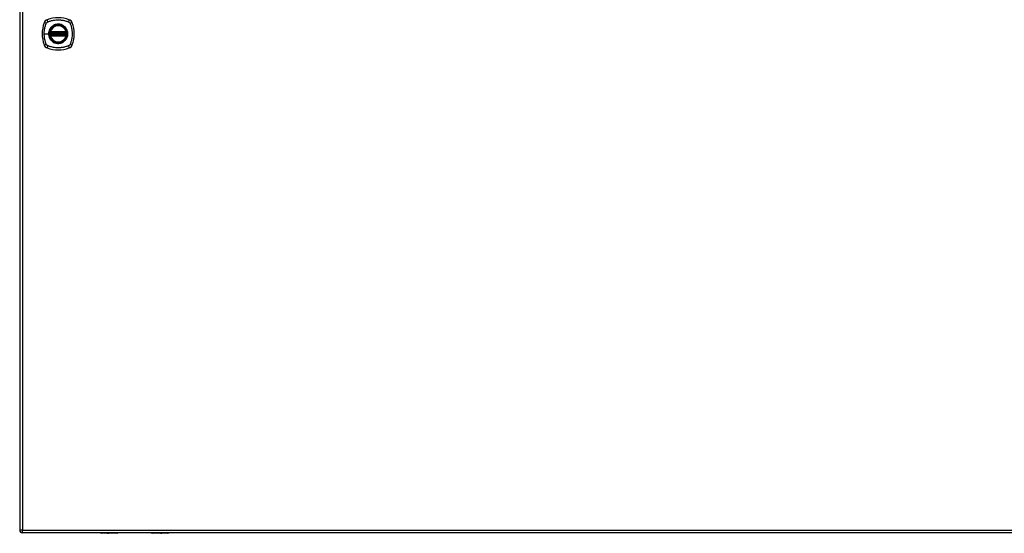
# Model space of a CAD drawing. Header units: inches. Extents: x 101 to 245, y 73 to 110.
# Tile 4 of 6: x 173 to 210, y 73 to 92. Entities that reach past the tile are written whole.
import ezdxf

# ---------------------------------------------------------------- set-up
doc = ezdxf.new("R2010")
doc.units = ezdxf.units.IN
doc.header["$MEASUREMENT"] = 0
doc.layers.add('Visible Edges(ANSI)', color=7, linetype='Continuous', lineweight=25)
doc.layers.add('Visible Tangent Edges(ANSI)', color=7, linetype='Continuous', lineweight=25)

msp = doc.modelspace()

# ---------------------------------------------------------------- linework, layer by layer
at = {"layer": 'Visible Edges(ANSI)'}
for p, q in [((173.327, 109.708), (173.327, 72.988)), ((174.454, 91.388), (175.048, 91.388)), ((175.048, 91.309), (174.454, 91.309)), ((174.458, 91.408), (175.044, 91.408)), ((175.044, 91.289), (174.458, 91.289)), ((245.031, 72.889), (173.426, 72.889)), ((176.931, 72.87), (176.347, 72.87)), ((176.947, 72.889), (176.947, 72.886)), ((178.207, 72.886), (178.207, 72.889)), ((178.807, 72.87), (178.223, 72.87))]:
    msp.add_line(p, q, dxfattribs=at)
for radius in [0.32, 0.315]:
    msp.add_circle((174.751, 91.348), radius, dxfattribs=at)
for centre, radius, start, end in [((174.396, 91.703), 0.177, 108.7722, 161.2278), ((174.751, 90.659), 1.28, 71.2278, 108.7722), ((175.106, 91.703), 0.177, 18.7722, 71.2278), ((175.44, 91.348), 1.28, 161.2278, 198.7722), ((174.751, 91.348), 0.313, 13.6344, 166.3656), ((174.062, 91.348), 1.28, 341.2278, 18.7722), ((174.751, 91.348), 0.313, 174.7499, 185.2501), ((174.751, 91.348), 0.313, 166.3656, 170.216), ((174.454, 91.4), 0.0118, 170.216, 270), ((174.454, 91.297), 0.0118, 90, 189.784), ((174.751, 91.348), 0.313, 189.784, 193.6344), ((174.458, 91.419), 0.0118, 166.3656, 270), ((174.458, 91.277), 0.0118, 90, 193.6344), ((174.751, 91.348), 0.313, 193.6344, 346.3656), ((175.044, 91.419), 0.0118, 270, 13.6344), ((175.044, 91.277), 0.0118, 346.3656, 90), ((175.048, 91.4), 0.0118, 270, 9.784), ((175.048, 91.297), 0.0118, 350.216, 90), ((174.751, 91.348), 0.313, 9.784, 13.6344), ((174.751, 91.348), 0.313, 346.3656, 350.216), ((174.751, 91.348), 0.313, 354.7499, 5.2501), ((174.396, 90.994), 0.177, 198.7722, 251.2278), ((174.751, 92.037), 1.28, 251.2278, 288.7722), ((175.106, 90.994), 0.177, 288.7722, 341.2278), ((173.426, 72.988), 0.099, 180, 270), ((176.347, 72.89), 0.0197, 180.5386, 270), ((176.931, 72.886), 0.0157, 270, 0), ((178.223, 72.886), 0.0157, 180, 270), ((178.807, 72.89), 0.0197, 270, 359.4614)]:
    msp.add_arc(centre, radius, start, end, dxfattribs=at)
for points, knots in [([(174.442, 91.402), (174.442, 91.402), (174.442, 91.401), (174.442, 91.401), (174.442, 91.4), (174.442, 91.396), (174.441, 91.393), (174.44, 91.386), (174.44, 91.382), (174.439, 91.377)], [0, 0, 0, 0, 0.01176876, 0.01176876, 0.03059878, 0.03059878, 0.0607268, 0.0607268, 0.09415008, 0.09415008, 0.09415008, 0.09415008]), ([(174.439, 91.32), (174.439, 91.318), (174.439, 91.316), (174.44, 91.312), (174.44, 91.31), (174.441, 91.304), (174.441, 91.301), (174.442, 91.296), (174.442, 91.295), (174.442, 91.295)], [0, 0, 0, 0, 0.01176793, 0.01176793, 0.03059662, 0.03059662, 0.06072253, 0.06072253, 0.09414345, 0.09414345, 0.09414345, 0.09414345]), ([(175.063, 91.377), (175.062, 91.382), (175.062, 91.386), (175.061, 91.393), (175.06, 91.396), (175.06, 91.4), (175.059, 91.401), (175.059, 91.401), (175.059, 91.402), (175.059, 91.402)], [0, 0, 0, 0, 0.03342328, 0.03342328, 0.06355131, 0.06355131, 0.08238132, 0.08238132, 0.09415008, 0.09415008, 0.09415008, 0.09415008]), ([(175.059, 91.295), (175.059, 91.295), (175.06, 91.296), (175.06, 91.301), (175.061, 91.304), (175.061, 91.31), (175.062, 91.312), (175.062, 91.316), (175.062, 91.318), (175.063, 91.32)], [0, 0, 0, 0, 0.03342093, 0.03342093, 0.06354683, 0.06354683, 0.08237552, 0.08237552, 0.09414345, 0.09414345, 0.09414345, 0.09414345])]:
    msp.add_open_spline(points, degree=3, knots=knots, dxfattribs=at)
at = {"layer": 'Visible Tangent Edges(ANSI)'}
for p, q in [((173.426, 109.708), (173.426, 72.988)), ((174.234, 91.348), (174.394, 91.348)), ((174.399, 91.348), (174.394, 91.348)), ((174.451, 91.376), (174.439, 91.377)), ((174.451, 91.321), (174.439, 91.32)), ((174.448, 91.4), (174.442, 91.402)), ((174.442, 91.295), (174.448, 91.296)), ((174.447, 91.422), (174.458, 91.419)), ((174.458, 91.277), (174.447, 91.275)), ((174.451, 91.376), (175.051, 91.376)), ((175.051, 91.321), (174.451, 91.321)), ((174.454, 91.388), (174.454, 91.398)), ((174.454, 91.299), (174.454, 91.309)), ((174.458, 91.408), (174.458, 91.419)), ((175.044, 91.419), (174.458, 91.419)), ((174.458, 91.398), (174.458, 91.408)), ((174.458, 91.398), (175.044, 91.398)), ((174.458, 91.289), (174.458, 91.299)), ((175.044, 91.299), (174.458, 91.299)), ((174.458, 91.277), (174.458, 91.289)), ((174.458, 91.277), (175.044, 91.277)), ((175.044, 91.419), (175.055, 91.422)), ((175.044, 91.419), (175.044, 91.408)), ((175.044, 91.408), (175.044, 91.398)), ((175.044, 91.299), (175.044, 91.289)), ((175.044, 91.289), (175.044, 91.277)), ((175.055, 91.275), (175.044, 91.277)), ((175.048, 91.398), (175.048, 91.388)), ((175.048, 91.309), (175.048, 91.299)), ((175.063, 91.377), (175.051, 91.376)), ((175.063, 91.32), (175.051, 91.321)), ((175.059, 91.402), (175.053, 91.4)), ((175.053, 91.296), (175.059, 91.295)), ((173.426, 72.988), (173.327, 72.988)), ((173.426, 72.889), (173.426, 72.988)), ((173.426, 72.988), (245.031, 72.988)), ((176.347, 72.889), (176.347, 72.87)), ((176.931, 72.87), (176.931, 72.889)), ((178.223, 72.889), (178.223, 72.87)), ((178.807, 72.87), (178.807, 72.889))]:
    msp.add_line(p, q, dxfattribs=at)
for radius in [0.346, 0.342, 0.325, 0.324]:
    msp.add_circle((174.751, 91.348), radius, dxfattribs=at)
for start, end in [(13.6344, 166.3656), (174.7499, 185.2501), (193.6344, 346.3656), (354.7499, 5.2501)]:
    msp.add_arc((174.751, 91.348), 0.301, start, end, dxfattribs=at)
for centre, major_axis, ratio, start_param, end_param in [((174.377, 91.761), (-0.037, 0.112), 0.042597, 0.170073, 1.307344), ((175.125, 91.761), (0.037, 0.112), 0.042597, 4.975842, 6.113112), ((174.339, 91.723), (-0.112, 0.037), 0.042597, 4.975842, 6.113112), ((175.163, 91.723), (0.112, 0.037), 0.042597, 0.170073, 1.307344), ((174.443, 91.401), (0.00773, 0.00893), 0.431674, 4.96723, 6.283185), ((174.443, 91.295), (0.00773, -0.00893), 0.431674, 0, 1.315955), ((174.454, 91.396), (0.0021, 0.0116), 0.025638, 0, 1.426581), ((174.454, 91.301), (0.0021, -0.0116), 0.025638, 4.856604, 6.283185), ((175.048, 91.396), (-0.0021, 0.0116), 0.025638, 4.856604, 6.283185), ((175.048, 91.301), (-0.0021, -0.0116), 0.025638, 0, 1.426581), ((175.059, 91.401), (-0.00773, 0.00893), 0.431674, 0, 1.315955), ((175.059, 91.295), (-0.00773, -0.00893), 0.431674, 4.96723, 6.283185), ((174.339, 90.974), (-0.112, -0.037), 0.042597, 0.170073, 1.307344), ((174.377, 90.936), (-0.037, -0.112), 0.042597, 4.975842, 6.113112), ((175.125, 90.936), (0.037, -0.112), 0.042597, 0.170073, 1.307344), ((175.163, 90.974), (0.112, -0.037), 0.042597, 4.975842, 6.113112)]:
    msp.add_ellipse(centre, major_axis=major_axis, ratio=ratio, start_param=start_param, end_param=end_param, dxfattribs=at)
for points, knots in [([(174.362, 91.788), (174.367, 91.79), (174.371, 91.792), (174.376, 91.795), (174.379, 91.796), (174.383, 91.797), (174.394, 91.801), (174.401, 91.804), (174.422, 91.811), (174.437, 91.816), (174.47, 91.826), (174.489, 91.831), (174.529, 91.841), (174.55, 91.845), (174.601, 91.854), (174.631, 91.858), (174.694, 91.864), (174.728, 91.865), (174.808, 91.864), (174.854, 91.861), (174.939, 91.848), (174.977, 91.84), (175.053, 91.82), (175.09, 91.808), (175.126, 91.795), (175.131, 91.792), (175.135, 91.79), (175.139, 91.788)], [-2.091633, -2.091633, -2.091633, -2.091633, -2.064281, -2.064281, -2.064281, -2.035692, -2.035692, -1.979751, -1.979751, -1.867869, -1.867869, -1.725157, -1.725157, -1.565376, -1.565376, -1.344788, -1.344788, -1.099516, -1.099516, -0.759917, -0.759917, -0.472986, -0.472986, -0.186061, -0.186061, -0.186061, -0.158713, -0.158713, -0.158713, -0.158713]), ([(174.234, 91.348), (174.234, 91.352), (174.234, 91.355), (174.235, 91.405), (174.239, 91.452), (174.251, 91.536), (174.259, 91.575), (174.279, 91.65), (174.291, 91.687), (174.305, 91.724), (174.307, 91.728), (174.309, 91.733), (174.311, 91.737)], [-1.1256399, -1.1256399, -1.1256399, -1.1256399, -1.0995163, -1.0995163, -0.7599169, -0.7599169, -0.4729864, -0.4729864, -0.1860606, -0.1860606, -0.1860606, -0.158713, -0.158713, -0.158713, -0.158713]), ([(174.311, 91.737), (174.315, 91.745), (174.319, 91.752), (174.333, 91.769), (174.343, 91.778), (174.357, 91.786), (174.36, 91.787), (174.362, 91.788)], [0, 0, 0, 0, 0.0481127, 0.0481127, 0.1250929, 0.1250929, 0.1407015, 0.1407015, 0.1407015, 0.1407015]), ([(174.476, 91.576), (174.457, 91.553), (174.441, 91.528), (174.416, 91.475), (174.407, 91.447), (174.396, 91.395), (174.394, 91.371), (174.394, 91.348)], [2.4507676, 2.4507676, 2.4507676, 2.4507676, 2.6986231, 2.6986231, 2.9464842, 2.9464842, 3.1415927, 3.1415927, 3.1415927, 3.1415927]), ([(174.399, 91.348), (174.399, 91.371), (174.401, 91.394), (174.411, 91.445), (174.42, 91.473), (174.445, 91.526), (174.461, 91.551), (174.479, 91.573), (174.508, 91.607), (174.542, 91.635), (174.621, 91.679), (174.665, 91.693), (174.745, 91.702), (174.779, 91.701), (174.872, 91.684), (174.929, 91.658), (174.976, 91.62), (175.009, 91.592), (175.037, 91.559), (175.079, 91.483), (175.094, 91.44), (175.102, 91.377), (175.103, 91.357), (175.102, 91.298), (175.094, 91.26), (175.067, 91.187), (175.047, 91.153), (175.022, 91.123), (174.994, 91.089), (174.96, 91.061), (174.876, 91.015), (174.825, 91), (174.739, 90.995), (174.704, 90.998), (174.618, 91.018), (174.568, 91.043), (174.526, 91.077), (174.49, 91.106), (174.461, 91.143), (174.431, 91.2), (174.424, 91.216), (174.405, 91.27), (174.399, 91.309), (174.399, 91.348)], [-3.141593, -3.141593, -3.141593, -3.141593, -2.946484, -2.946484, -2.698623, -2.698623, -2.450768, -2.450768, -2.450768, -2.075295, -2.075295, -1.686192, -1.686192, -1.395223, -1.395223, -0.880236, -0.880236, -0.880236, -0.512165, -0.512165, -0.139879, -0.139879, 0.031355, 0.031355, 0.361026, 0.361026, 0.690691, 0.690691, 0.690691, 1.067939, 1.067939, 1.507093, 1.507093, 1.798938, 1.798938, 2.261677, 2.261677, 2.261677, 2.656394, 2.656394, 2.806973, 2.806973, 3.141593, 3.141593, 3.141593, 3.141593]), ([(174.978, 91.623), (174.931, 91.662), (174.874, 91.689), (174.78, 91.706), (174.744, 91.707), (174.664, 91.698), (174.619, 91.683), (174.559, 91.65), (174.54, 91.637), (174.523, 91.623)], [0.880236, 0.880236, 0.880236, 0.880236, 1.395223, 1.395223, 1.686192, 1.686192, 2.075295, 2.075295, 2.263394, 2.263394, 2.263394, 2.263394]), ([(175.025, 91.121), (175.05, 91.151), (175.071, 91.185), (175.098, 91.259), (175.106, 91.298), (175.108, 91.357), (175.107, 91.378), (175.098, 91.442), (175.083, 91.485), (175.051, 91.542), (175.039, 91.559), (175.025, 91.576)], [-0.690691, -0.690691, -0.690691, -0.690691, -0.361026, -0.361026, -0.031355, -0.031355, 0.139879, 0.139879, 0.512165, 0.512165, 0.692534, 0.692534, 0.692534, 0.692534]), ([(175.139, 91.788), (175.147, 91.785), (175.154, 91.78), (175.171, 91.767), (175.18, 91.756), (175.188, 91.742), (175.19, 91.739), (175.191, 91.737)], [0, 0, 0, 0, 0.0481127, 0.0481127, 0.1250929, 0.1250929, 0.1407015, 0.1407015, 0.1407015, 0.1407015]), ([(175.191, 91.737), (175.193, 91.733), (175.195, 91.728), (175.197, 91.724), (175.211, 91.687), (175.223, 91.65), (175.243, 91.575), (175.251, 91.536), (175.263, 91.452), (175.267, 91.405), (175.268, 91.326), (175.266, 91.292), (175.261, 91.229), (175.257, 91.199), (175.248, 91.148), (175.243, 91.126), (175.233, 91.086), (175.228, 91.067), (175.218, 91.034), (175.214, 91.02), (175.206, 90.998), (175.204, 90.991), (175.2, 90.98), (175.199, 90.977), (175.197, 90.973), (175.195, 90.968), (175.193, 90.964), (175.191, 90.96)], [-2.091632, -2.091632, -2.091632, -2.091632, -2.064284, -2.064284, -2.064284, -1.777358, -1.777358, -1.490428, -1.490428, -1.150828, -1.150828, -0.905556, -0.905556, -0.684969, -0.684969, -0.525188, -0.525188, -0.382476, -0.382476, -0.270594, -0.270594, -0.214652, -0.214652, -0.186063, -0.186063, -0.186063, -0.158711, -0.158711, -0.158711, -0.158711]), ([(174.311, 90.96), (174.309, 90.964), (174.307, 90.968), (174.305, 90.973), (174.303, 90.977), (174.302, 90.98), (174.298, 90.991), (174.295, 90.998), (174.288, 91.02), (174.283, 91.034), (174.273, 91.067), (174.268, 91.086), (174.259, 91.126), (174.254, 91.148), (174.245, 91.199), (174.241, 91.229), (174.236, 91.288), (174.234, 91.318), (174.234, 91.348)], [-2.0916334, -2.0916334, -2.0916334, -2.0916334, -2.0642813, -2.0642813, -2.0642813, -2.0356922, -2.0356922, -1.9797509, -1.9797509, -1.8678685, -1.8678685, -1.7251565, -1.7251565, -1.5653756, -1.5653756, -1.3447881, -1.3447881, -1.1256399, -1.1256399, -1.1256399, -1.1256399]), ([(174.394, 91.348), (174.394, 91.309), (174.401, 91.269), (174.42, 91.214), (174.427, 91.198), (174.447, 91.16), (174.461, 91.14), (174.476, 91.121)], [-3.1415927, -3.1415927, -3.1415927, -3.1415927, -2.8069728, -2.8069728, -2.6563938, -2.6563938, -2.4492433, -2.4492433, -2.4492433, -2.4492433]), ([(174.447, 91.422), (174.446, 91.421), (174.446, 91.419), (174.446, 91.417), (174.446, 91.415), (174.446, 91.413), (174.446, 91.412), (174.446, 91.41), (174.446, 91.41), (174.446, 91.409), (174.446, 91.408), (174.446, 91.406), (174.447, 91.405), (174.447, 91.403), (174.448, 91.402), (174.448, 91.4)], [-0.00107612, -0.00107612, -0.00107612, -0.00107612, 0.01363228, 0.01363228, 0.03044188, 0.03044188, 0.04094788, 0.04094788, 0.04620088, 0.04620088, 0.05460568, 0.05460568, 0.06805335, 0.06805335, 0.08297187, 0.08297187, 0.08297187, 0.08297187]), ([(174.448, 91.296), (174.448, 91.295), (174.447, 91.294), (174.446, 91.292), (174.446, 91.29), (174.446, 91.288), (174.446, 91.287), (174.446, 91.285), (174.446, 91.285), (174.446, 91.284), (174.446, 91.283), (174.446, 91.281), (174.446, 91.28), (174.446, 91.277), (174.446, 91.276), (174.447, 91.275)], [0, 0, 0, 0, 0.0147084, 0.0147084, 0.031518, 0.031518, 0.04202399, 0.04202399, 0.04727699, 0.04727699, 0.05568179, 0.05568179, 0.06912947, 0.06912947, 0.08404799, 0.08404799, 0.08404799, 0.08404799]), ([(174.454, 91.299), (174.453, 91.299), (174.452, 91.298), (174.451, 91.298), (174.45, 91.297), (174.449, 91.297), (174.448, 91.296)], [-0.0331638, -0.0331638, -0.0331638, -0.0331638, -0.01452823, -0.01452823, -0.01452823, 0, 0, 0, 0]), ([(174.451, 91.376), (174.451, 91.378), (174.452, 91.38), (174.453, 91.384), (174.453, 91.385), (174.454, 91.387), (174.454, 91.387), (174.454, 91.388), (174.454, 91.388), (174.454, 91.388)], [-0.09415008, -0.09415008, -0.09415008, -0.09415008, -0.0607268, -0.0607268, -0.03059878, -0.03059878, -0.01176876, -0.01176876, 0, 0, 0, 0]), ([(174.454, 91.309), (174.454, 91.309), (174.454, 91.31), (174.453, 91.312), (174.453, 91.313), (174.452, 91.316), (174.452, 91.317), (174.451, 91.319), (174.451, 91.32), (174.451, 91.321)], [-0.09414345, -0.09414345, -0.09414345, -0.09414345, -0.06072253, -0.06072253, -0.03059662, -0.03059662, -0.01176793, -0.01176793, 0, 0, 0, 0]), ([(174.454, 91.398), (174.454, 91.398), (174.454, 91.398), (174.455, 91.398), (174.455, 91.398), (174.456, 91.398), (174.456, 91.398), (174.457, 91.398), (174.458, 91.398), (174.458, 91.398)], [0, 0, 0, 0, 0.00130902, 0.00130902, 0.00340346, 0.00340346, 0.00675456, 0.00675456, 0.01047218, 0.01047218, 0.01047218, 0.01047218]), ([(174.458, 91.299), (174.458, 91.299), (174.457, 91.299), (174.456, 91.299), (174.456, 91.299), (174.455, 91.299), (174.455, 91.299), (174.454, 91.299), (174.454, 91.299), (174.454, 91.299)], [0, 0, 0, 0, 0.00371762, 0.00371762, 0.00706872, 0.00706872, 0.00916316, 0.00916316, 0.01047218, 0.01047218, 0.01047218, 0.01047218]), ([(174.523, 91.074), (174.565, 91.039), (174.616, 91.013), (174.703, 90.993), (174.739, 90.99), (174.826, 90.996), (174.877, 91.011), (174.943, 91.047), (174.961, 91.059), (174.978, 91.074)], [-2.261677, -2.261677, -2.261677, -2.261677, -1.798938, -1.798938, -1.507093, -1.507093, -1.067939, -1.067939, -0.878435, -0.878435, -0.878435, -0.878435]), ([(175.044, 91.398), (175.044, 91.398), (175.045, 91.398), (175.045, 91.398), (175.046, 91.398), (175.047, 91.398), (175.047, 91.398), (175.047, 91.398), (175.047, 91.398), (175.048, 91.398)], [0, 0, 0, 0, 0.00371762, 0.00371762, 0.00706872, 0.00706872, 0.00916316, 0.00916316, 0.01047218, 0.01047218, 0.01047218, 0.01047218]), ([(175.048, 91.299), (175.047, 91.299), (175.047, 91.299), (175.047, 91.299), (175.047, 91.299), (175.046, 91.299), (175.045, 91.299), (175.045, 91.299), (175.044, 91.299), (175.044, 91.299)], [0, 0, 0, 0, 0.00130902, 0.00130902, 0.00340346, 0.00340346, 0.00675456, 0.00675456, 0.01047218, 0.01047218, 0.01047218, 0.01047218]), ([(175.048, 91.398), (175.049, 91.398), (175.05, 91.398), (175.051, 91.399), (175.052, 91.399), (175.053, 91.4), (175.053, 91.4)], [-0.0331638, -0.0331638, -0.0331638, -0.0331638, -0.01452823, -0.01452823, -0.01452823, 0, 0, 0, 0]), ([(175.048, 91.388), (175.048, 91.388), (175.048, 91.388), (175.048, 91.387), (175.048, 91.387), (175.048, 91.385), (175.049, 91.384), (175.05, 91.38), (175.05, 91.378), (175.051, 91.376)], [-0.09415008, -0.09415008, -0.09415008, -0.09415008, -0.08238132, -0.08238132, -0.06355131, -0.06355131, -0.03342328, -0.03342328, 0, 0, 0, 0]), ([(175.051, 91.321), (175.051, 91.32), (175.05, 91.319), (175.05, 91.317), (175.05, 91.316), (175.049, 91.313), (175.049, 91.312), (175.048, 91.31), (175.048, 91.309), (175.048, 91.309)], [-0.09414345, -0.09414345, -0.09414345, -0.09414345, -0.08237552, -0.08237552, -0.06354683, -0.06354683, -0.03342093, -0.03342093, 0, 0, 0, 0]), ([(175.053, 91.4), (175.054, 91.401), (175.054, 91.403), (175.055, 91.405), (175.056, 91.407), (175.056, 91.409), (175.056, 91.41), (175.056, 91.411), (175.056, 91.412), (175.056, 91.413), (175.056, 91.414), (175.056, 91.416), (175.056, 91.417), (175.056, 91.419), (175.055, 91.421), (175.055, 91.422)], [0, 0, 0, 0, 0.0147084, 0.0147084, 0.031518, 0.031518, 0.04202399, 0.04202399, 0.04727699, 0.04727699, 0.05568179, 0.05568179, 0.06912947, 0.06912947, 0.08404799, 0.08404799, 0.08404799, 0.08404799]), ([(175.055, 91.275), (175.055, 91.276), (175.056, 91.277), (175.056, 91.28), (175.056, 91.282), (175.056, 91.284), (175.056, 91.285), (175.056, 91.286), (175.056, 91.287), (175.056, 91.288), (175.056, 91.289), (175.055, 91.291), (175.055, 91.292), (175.054, 91.294), (175.054, 91.295), (175.053, 91.296)], [-0.00107612, -0.00107612, -0.00107612, -0.00107612, 0.01363228, 0.01363228, 0.03044188, 0.03044188, 0.04094788, 0.04094788, 0.04620088, 0.04620088, 0.05460568, 0.05460568, 0.06805335, 0.06805335, 0.08297187, 0.08297187, 0.08297187, 0.08297187]), ([(174.332, 90.93), (174.324, 90.938), (174.317, 90.948), (174.311, 90.959), (174.311, 90.959), (174.311, 90.96)], [-0.96795364, -0.96795364, -0.96795364, -0.96795364, -0.90021117, -0.90021117, -0.8975441, -0.8975441, -0.8975441, -0.8975441]), ([(174.362, 90.908), (174.361, 90.909), (174.36, 90.909), (174.354, 90.913), (174.349, 90.916), (174.34, 90.923), (174.336, 90.926), (174.332, 90.93)], [-0.07033438, -0.07033438, -0.07033438, -0.07033438, -0.06421309, -0.06421309, -0.02948796, -0.02948796, 0, 0, 0, 0]), ([(175.139, 90.908), (175.135, 90.906), (175.131, 90.904), (175.126, 90.902), (175.09, 90.888), (175.053, 90.876), (174.977, 90.857), (174.939, 90.849), (174.854, 90.836), (174.808, 90.832), (174.728, 90.831), (174.694, 90.833), (174.631, 90.838), (174.601, 90.843), (174.55, 90.852), (174.529, 90.856), (174.489, 90.866), (174.47, 90.871), (174.437, 90.881), (174.422, 90.886), (174.401, 90.893), (174.394, 90.895), (174.383, 90.899), (174.379, 90.901), (174.376, 90.902), (174.371, 90.904), (174.367, 90.906), (174.362, 90.908)], [-2.091632, -2.091632, -2.091632, -2.091632, -2.064284, -2.064284, -2.064284, -1.777358, -1.777358, -1.490428, -1.490428, -1.150828, -1.150828, -0.905556, -0.905556, -0.684969, -0.684969, -0.525188, -0.525188, -0.382476, -0.382476, -0.270594, -0.270594, -0.214652, -0.214652, -0.186063, -0.186063, -0.186063, -0.158711, -0.158711, -0.158711, -0.158711]), ([(175.191, 90.96), (175.19, 90.958), (175.189, 90.956), (175.183, 90.946), (175.178, 90.939), (175.167, 90.926), (175.16, 90.921), (175.149, 90.913), (175.144, 90.911), (175.139, 90.908)], [-0.1406326, -0.1406326, -0.1406326, -0.1406326, -0.1276168, -0.1276168, -0.0774468, -0.0774468, -0.0297872, -0.0297872, 0, 0, 0, 0]), ([(176.562, 72.889), (176.562, 72.889), (176.562, 72.889), (176.562, 72.887), (176.564, 72.886), (176.568, 72.882), (176.572, 72.881), (176.582, 72.879), (176.588, 72.878), (176.603, 72.879), (176.61, 72.88), (176.62, 72.884), (176.622, 72.886), (176.624, 72.889)], [0.0164947, 0.0164947, 0.0164947, 0.0164947, 0.0184654, 0.0184654, 0.0480099, 0.0480099, 0.0864179, 0.0864179, 0.1363482, 0.1363482, 0.1958079, 0.1958079, 0.2451638, 0.2451638, 0.2451638, 0.2451638]), ([(176.604, 72.889), (176.601, 72.888), (176.598, 72.888), (176.59, 72.888), (176.585, 72.888), (176.581, 72.889)], [-0.17452934, -0.17452934, -0.17452934, -0.17452934, -0.13634821, -0.13634821, -0.08698825, -0.08698825, -0.08698825, -0.08698825]), ([(178.53, 72.889), (178.531, 72.886), (178.535, 72.883), (178.545, 72.88), (178.552, 72.879), (178.567, 72.878), (178.575, 72.879), (178.585, 72.882), (178.589, 72.884), (178.591, 72.888), (178.592, 72.888), (178.592, 72.889)], [0.0165673, 0.0165673, 0.0165673, 0.0165673, 0.0704696, 0.0704696, 0.1281317, 0.1281317, 0.1830384, 0.1830384, 0.2314647, 0.2314647, 0.2452365, 0.2452365, 0.2452365, 0.2452365]), ([(178.572, 72.889), (178.569, 72.888), (178.565, 72.888), (178.557, 72.888), (178.553, 72.888), (178.55, 72.889)], [-0.17474289, -0.17474289, -0.17474289, -0.17474289, -0.12813171, -0.12813171, -0.08720179, -0.08720179, -0.08720179, -0.08720179])]:
    msp.add_open_spline(points, degree=3, knots=knots, dxfattribs=at)
for points in [[(174.523, 91.623), (174.506, 91.609), (174.49, 91.593), (174.476, 91.576)], [(175.025, 91.576), (175.011, 91.593), (174.996, 91.609), (174.978, 91.623)], [(174.448, 91.4), (174.45, 91.399), (174.452, 91.398), (174.454, 91.398)], [(174.476, 91.121), (174.49, 91.104), (174.506, 91.088), (174.523, 91.074)], [(174.978, 91.074), (174.995, 91.088), (175.011, 91.104), (175.025, 91.121)], [(175.053, 91.296), (175.052, 91.297), (175.05, 91.298), (175.048, 91.299)]]:
    msp.add_open_spline(points, degree=3, dxfattribs=at)

doc.saveas('drawing.dxf')
